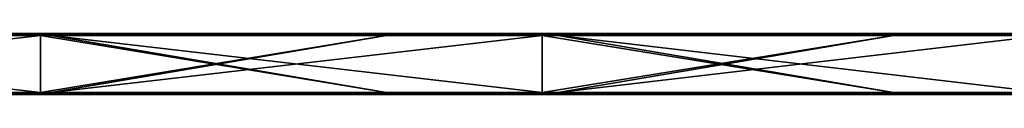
# Model space of a CAD drawing. Header units: millimetres. Extents: x -792 to 792, y -10 to 10.
# Tile 2 of 10: x -695 to -598, y -6 to 0. Entities that reach past the tile are written whole.
import ezdxf

# ---------------------------------------------------------------- set-up
doc = ezdxf.new("R2010")
doc.units = ezdxf.units.MM
doc.header["$LTSCALE"] = 65.185185
for name, color, linetype in [('1', 7, 'CONTINUOUS'), ('10', 7, 'CONTINUOUS'), ('12', 7, 'CONTINUOUS'), ('14', 7, 'CONTINUOUS'), ('2', 7, 'CONTINUOUS'), ('4', 7, 'CONTINUOUS'), ('6', 7, 'CONTINUOUS'), ('8', 7, 'CONTINUOUS')]:
    doc.layers.add(name, color=color, linetype=linetype)

msp = doc.modelspace()

# ---------------------------------------------------------------- linework, layer by layer
at = {"layer": '1', "linetype": 'CONTINUOUS'}
for points in [[(-693.263, 0, 454.8), (-742.781, 0, 454.8), (-693.263, 0, 504.8), (-693.263, 0, 454.8)], [(-742.781, 0, 454.8), (-693.263, 0, 454.8), (-742.781, 0, 404.75), (-742.781, 0, 454.8)], [(-693.263, 0, 504.8), (-742.781, 0, 454.8), (-742.3, 0, 504.8), (-693.263, 0, 504.8)], [(-693.263, 0, 454.8), (-693.263, 0, 404.75), (-742.781, 0, 404.75), (-693.263, 0, 454.8)], [(-709.15, 0, 0.2), (-742.781, 0, 0.2), (-693.263, 0, 4.35), (-709.15, 0, 0.2)], [(-693.263, 0, 4.35), (-742.781, 0, 0.2), (-742.781, 0, 4.35), (-693.263, 0, 4.35)], [(-693.263, 0, 4.35), (-742.781, 0, 4.35), (-693.263, 0, 54.4), (-693.263, 0, 4.35)], [(-693.263, 0, 54.4), (-742.781, 0, 4.35), (-742.781, 0, 54.4), (-693.263, 0, 54.4)], [(-693.263, 0, 54.4), (-742.781, 0, 54.4), (-693.263, 0, 104.45), (-693.263, 0, 54.4)], [(-693.263, 0, 104.45), (-742.781, 0, 54.4), (-742.781, 0, 104.45), (-693.263, 0, 104.45)], [(-693.263, 0, 104.45), (-742.781, 0, 104.45), (-693.263, 0, 154.5), (-693.263, 0, 104.45)], [(-693.263, 0, 154.5), (-742.781, 0, 104.45), (-742.781, 0, 154.5), (-693.263, 0, 154.5)], [(-693.263, 0, 154.5), (-742.781, 0, 154.5), (-693.263, 0, 204.55), (-693.263, 0, 154.5)], [(-693.263, 0, 204.55), (-742.781, 0, 154.5), (-742.781, 0, 204.55), (-693.263, 0, 204.55)], [(-693.263, 0, 204.55), (-742.781, 0, 204.55), (-693.263, 0, 254.6), (-693.263, 0, 204.55)], [(-693.263, 0, 254.6), (-742.781, 0, 204.55), (-742.781, 0, 254.6), (-693.263, 0, 254.6)], [(-693.263, 0, 254.6), (-742.781, 0, 254.6), (-693.263, 0, 304.65), (-693.263, 0, 254.6)], [(-693.263, 0, 304.65), (-742.781, 0, 254.6), (-742.781, 0, 304.65), (-693.263, 0, 304.65)], [(-693.263, 0, 304.65), (-742.781, 0, 304.65), (-693.263, 0, 354.7), (-693.263, 0, 304.65)], [(-693.263, 0, 354.7), (-742.781, 0, 304.65), (-742.781, 0, 354.7), (-693.263, 0, 354.7)], [(-693.263, 0, 354.7), (-742.781, 0, 354.7), (-693.263, 0, 404.75), (-693.263, 0, 354.7)], [(-693.263, 0, 404.75), (-742.781, 0, 354.7), (-742.781, 0, 404.75), (-693.263, 0, 404.75)], [(-693.263, 0, 0.2), (-709.15, 0, 0.2), (-693.263, 0, 4.35), (-693.263, 0, 0.2)], [(-643.744, 0, 454.8), (-693.263, 0, 454.8), (-643.744, 0, 504.8), (-643.744, 0, 454.8)], [(-693.263, 0, 454.8), (-643.744, 0, 454.8), (-693.263, 0, 404.75), (-693.263, 0, 454.8)], [(-643.744, 0, 504.8), (-693.263, 0, 454.8), (-692.25, 0, 504.8), (-643.744, 0, 504.8)], [(-692.25, 0, 504.8), (-693.263, 0, 454.8), (-693.263, 0, 504.8), (-692.25, 0, 504.8)], [(-643.744, 0, 454.8), (-643.744, 0, 404.75), (-693.263, 0, 404.75), (-643.744, 0, 454.8)], [(-659.1, 0, 0.2), (-693.263, 0, 0.2), (-643.744, 0, 4.35), (-659.1, 0, 0.2)], [(-643.744, 0, 4.35), (-693.263, 0, 0.2), (-693.263, 0, 4.35), (-643.744, 0, 4.35)], [(-643.744, 0, 4.35), (-693.263, 0, 4.35), (-643.744, 0, 54.4), (-643.744, 0, 4.35)], [(-643.744, 0, 54.4), (-693.263, 0, 4.35), (-693.263, 0, 54.4), (-643.744, 0, 54.4)], [(-643.744, 0, 54.4), (-693.263, 0, 54.4), (-643.744, 0, 104.45), (-643.744, 0, 54.4)], [(-643.744, 0, 104.45), (-693.263, 0, 54.4), (-693.263, 0, 104.45), (-643.744, 0, 104.45)], [(-643.744, 0, 104.45), (-693.263, 0, 104.45), (-643.744, 0, 154.5), (-643.744, 0, 104.45)], [(-643.744, 0, 154.5), (-693.263, 0, 104.45), (-693.263, 0, 154.5), (-643.744, 0, 154.5)], [(-643.744, 0, 154.5), (-693.263, 0, 154.5), (-643.744, 0, 204.55), (-643.744, 0, 154.5)], [(-643.744, 0, 204.55), (-693.263, 0, 154.5), (-693.263, 0, 204.55), (-643.744, 0, 204.55)], [(-643.744, 0, 204.55), (-693.263, 0, 204.55), (-643.744, 0, 254.6), (-643.744, 0, 204.55)], [(-643.744, 0, 254.6), (-693.263, 0, 204.55), (-693.263, 0, 254.6), (-643.744, 0, 254.6)], [(-643.744, 0, 254.6), (-693.263, 0, 254.6), (-643.744, 0, 304.65), (-643.744, 0, 254.6)], [(-643.744, 0, 304.65), (-693.263, 0, 254.6), (-693.263, 0, 304.65), (-643.744, 0, 304.65)], [(-643.744, 0, 304.65), (-693.263, 0, 304.65), (-643.744, 0, 354.7), (-643.744, 0, 304.65)], [(-643.744, 0, 354.7), (-693.263, 0, 304.65), (-693.263, 0, 354.7), (-643.744, 0, 354.7)], [(-643.744, 0, 354.7), (-693.263, 0, 354.7), (-643.744, 0, 404.75), (-643.744, 0, 354.7)], [(-643.744, 0, 404.75), (-693.263, 0, 354.7), (-693.263, 0, 404.75), (-643.744, 0, 404.75)], [(-643.744, 0, 0.2), (-659.1, 0, 0.2), (-643.744, 0, 4.35), (-643.744, 0, 0.2)], [(-594.225, 0, 454.8), (-643.744, 0, 454.8), (-594.225, 0, 504.8), (-594.225, 0, 454.8)], [(-643.744, 0, 454.8), (-594.225, 0, 454.8), (-643.744, 0, 404.75), (-643.744, 0, 454.8)], [(-594.225, 0, 504.8), (-643.744, 0, 454.8), (-642.2, 0, 504.8), (-594.225, 0, 504.8)], [(-642.2, 0, 504.8), (-643.744, 0, 454.8), (-643.744, 0, 504.8), (-642.2, 0, 504.8)], [(-594.225, 0, 454.8), (-594.225, 0, 404.75), (-643.744, 0, 404.75), (-594.225, 0, 454.8)], [(-609.05, 0, 0.2), (-643.744, 0, 0.2), (-594.225, 0, 4.35), (-609.05, 0, 0.2)], [(-594.225, 0, 4.35), (-643.744, 0, 0.2), (-643.744, 0, 4.35), (-594.225, 0, 4.35)], [(-594.225, 0, 4.35), (-643.744, 0, 4.35), (-594.225, 0, 54.4), (-594.225, 0, 4.35)], [(-594.225, 0, 54.4), (-643.744, 0, 4.35), (-643.744, 0, 54.4), (-594.225, 0, 54.4)], [(-594.225, 0, 54.4), (-643.744, 0, 54.4), (-594.225, 0, 104.45), (-594.225, 0, 54.4)], [(-594.225, 0, 104.45), (-643.744, 0, 54.4), (-643.744, 0, 104.45), (-594.225, 0, 104.45)], [(-594.225, 0, 104.45), (-643.744, 0, 104.45), (-594.225, 0, 154.5), (-594.225, 0, 104.45)], [(-594.225, 0, 154.5), (-643.744, 0, 104.45), (-643.744, 0, 154.5), (-594.225, 0, 154.5)], [(-594.225, 0, 154.5), (-643.744, 0, 154.5), (-594.225, 0, 204.55), (-594.225, 0, 154.5)], [(-594.225, 0, 204.55), (-643.744, 0, 154.5), (-643.744, 0, 204.55), (-594.225, 0, 204.55)], [(-594.225, 0, 204.55), (-643.744, 0, 204.55), (-594.225, 0, 254.6), (-594.225, 0, 204.55)], [(-594.225, 0, 254.6), (-643.744, 0, 204.55), (-643.744, 0, 254.6), (-594.225, 0, 254.6)], [(-594.225, 0, 254.6), (-643.744, 0, 254.6), (-594.225, 0, 304.65), (-594.225, 0, 254.6)], [(-594.225, 0, 304.65), (-643.744, 0, 254.6), (-643.744, 0, 304.65), (-594.225, 0, 304.65)], [(-594.225, 0, 304.65), (-643.744, 0, 304.65), (-594.225, 0, 354.7), (-594.225, 0, 304.65)], [(-594.225, 0, 354.7), (-643.744, 0, 304.65), (-643.744, 0, 354.7), (-594.225, 0, 354.7)], [(-594.225, 0, 354.7), (-643.744, 0, 354.7), (-594.225, 0, 404.75), (-594.225, 0, 354.7)], [(-594.225, 0, 404.75), (-643.744, 0, 354.7), (-643.744, 0, 404.75), (-594.225, 0, 404.75)], [(-594.225, 0, 0.2), (-609.05, 0, 0.2), (-594.225, 0, 4.35), (-594.225, 0, 0.2)]]:
    msp.add_3dface(points, dxfattribs=at)
at = {"layer": '10', "linetype": 'CONTINUOUS'}
for points in [[(-692.25, 0, 504.8), (-693.263, 0, 504.8), (-742.3, -0.027, 504.9), (-692.25, 0, 504.8)], [(-692.25, 0, 504.8), (-742.3, -0.027, 504.9), (-692.25, -0.027, 504.9), (-692.25, 0, 504.8)], [(-693.263, 0, 504.8), (-742.3, 0, 504.8), (-742.3, -0.027, 504.9), (-693.263, 0, 504.8)], [(-642.2, 0, 504.8), (-643.744, 0, 504.8), (-692.25, -0.027, 504.9), (-642.2, 0, 504.8)], [(-642.2, 0, 504.8), (-692.25, -0.027, 504.9), (-642.2, -0.027, 504.9), (-642.2, 0, 504.8)], [(-643.744, 0, 504.8), (-692.25, 0, 504.8), (-692.25, -0.027, 504.9), (-643.744, 0, 504.8)], [(-592.15, 0, 504.8), (-594.225, 0, 504.8), (-642.2, -0.027, 504.9), (-592.15, 0, 504.8)], [(-592.15, 0, 504.8), (-642.2, -0.027, 504.9), (-592.15, -0.027, 504.9), (-592.15, 0, 504.8)], [(-594.225, 0, 504.8), (-642.2, 0, 504.8), (-642.2, -0.027, 504.9), (-594.225, 0, 504.8)], [(-742.3, -0.027, 504.9), (-742.3, -0.1, 504.973), (-692.25, -0.027, 504.9), (-742.3, -0.027, 504.9)], [(-692.25, -0.027, 504.9), (-742.3, -0.1, 504.973), (-692.25, -0.1, 504.973), (-692.25, -0.027, 504.9)], [(-742.3, -0.2, 505), (-693.263, -0.2, 505), (-692.25, -0.1, 504.973), (-742.3, -0.2, 505)], [(-742.3, -0.1, 504.973), (-742.3, -0.2, 505), (-692.25, -0.1, 504.973), (-742.3, -0.1, 504.973)], [(-693.263, -0.2, 505), (-692.25, -0.2, 505), (-692.25, -0.1, 504.973), (-693.263, -0.2, 505)], [(-692.25, -0.027, 504.9), (-692.25, -0.1, 504.973), (-642.2, -0.027, 504.9), (-692.25, -0.027, 504.9)], [(-642.2, -0.027, 504.9), (-692.25, -0.1, 504.973), (-642.2, -0.1, 504.973), (-642.2, -0.027, 504.9)], [(-692.25, -0.2, 505), (-643.744, -0.2, 505), (-642.2, -0.1, 504.973), (-692.25, -0.2, 505)], [(-692.25, -0.1, 504.973), (-692.25, -0.2, 505), (-642.2, -0.1, 504.973), (-692.25, -0.1, 504.973)], [(-643.744, -0.2, 505), (-642.2, -0.2, 505), (-642.2, -0.1, 504.973), (-643.744, -0.2, 505)], [(-642.2, -0.027, 504.9), (-642.2, -0.1, 504.973), (-592.15, -0.027, 504.9), (-642.2, -0.027, 504.9)], [(-592.15, -0.027, 504.9), (-642.2, -0.1, 504.973), (-592.15, -0.1, 504.973), (-592.15, -0.027, 504.9)], [(-642.2, -0.2, 505), (-594.225, -0.2, 505), (-592.15, -0.1, 504.973), (-642.2, -0.2, 505)], [(-642.2, -0.1, 504.973), (-642.2, -0.2, 505), (-592.15, -0.1, 504.973), (-642.2, -0.1, 504.973)]]:
    msp.add_3dface(points, dxfattribs=at)
at = {"layer": '12', "linetype": 'CONTINUOUS'}
for points in [[(-709.15, 0, 0.2), (-693.263, 0, 0.2), (-659.1, -0.027, 0.1), (-709.15, 0, 0.2)], [(-709.15, 0, 0.2), (-659.1, -0.027, 0.1), (-709.15, -0.027, 0.1), (-709.15, 0, 0.2)], [(-693.263, 0, 0.2), (-659.1, 0, 0.2), (-659.1, -0.027, 0.1), (-693.263, 0, 0.2)], [(-659.1, 0, 0.2), (-643.744, 0, 0.2), (-609.05, -0.027, 0.1), (-659.1, 0, 0.2)], [(-659.1, 0, 0.2), (-609.05, -0.027, 0.1), (-659.1, -0.027, 0.1), (-659.1, 0, 0.2)], [(-643.744, 0, 0.2), (-609.05, 0, 0.2), (-609.05, -0.027, 0.1), (-643.744, 0, 0.2)], [(-609.05, 0, 0.2), (-594.225, 0, 0.2), (-559, -0.027, 0.1), (-609.05, 0, 0.2)], [(-609.05, 0, 0.2), (-559, -0.027, 0.1), (-609.05, -0.027, 0.1), (-609.05, 0, 0.2)], [(-659.1, -0.027, 0.1), (-659.1, -0.1, 0.027), (-709.15, -0.027, 0.1), (-659.1, -0.027, 0.1)], [(-709.15, -0.027, 0.1), (-659.1, -0.1, 0.027), (-709.15, -0.1, 0.027), (-709.15, -0.027, 0.1)], [(-659.1, -0.2), (-693.263, -0.2), (-709.15, -0.1, 0.027), (-659.1, -0.2)], [(-659.1, -0.1, 0.027), (-659.1, -0.2), (-709.15, -0.1, 0.027), (-659.1, -0.1, 0.027)], [(-693.263, -0.2), (-709.15, -0.2), (-709.15, -0.1, 0.027), (-693.263, -0.2)], [(-609.05, -0.027, 0.1), (-609.05, -0.1, 0.027), (-659.1, -0.027, 0.1), (-609.05, -0.027, 0.1)], [(-659.1, -0.027, 0.1), (-609.05, -0.1, 0.027), (-659.1, -0.1, 0.027), (-659.1, -0.027, 0.1)], [(-609.05, -0.2), (-643.744, -0.2), (-659.1, -0.1, 0.027), (-609.05, -0.2)], [(-609.05, -0.1, 0.027), (-609.05, -0.2), (-659.1, -0.1, 0.027), (-609.05, -0.1, 0.027)], [(-643.744, -0.2), (-659.1, -0.2), (-659.1, -0.1, 0.027), (-643.744, -0.2)], [(-559, -0.027, 0.1), (-559, -0.1, 0.027), (-609.05, -0.027, 0.1), (-559, -0.027, 0.1)], [(-609.05, -0.027, 0.1), (-559, -0.1, 0.027), (-609.05, -0.1, 0.027), (-609.05, -0.027, 0.1)], [(-559, -0.2), (-594.225, -0.2), (-609.05, -0.1, 0.027), (-559, -0.2)], [(-559, -0.1, 0.027), (-559, -0.2), (-609.05, -0.1, 0.027), (-559, -0.1, 0.027)], [(-594.225, -0.2), (-609.05, -0.2), (-609.05, -0.1, 0.027), (-594.225, -0.2)]]:
    msp.add_3dface(points, dxfattribs=at)
at = {"layer": '14', "linetype": 'CONTINUOUS'}
for points in [[(-742.3, -5.8), (-693.263, -5.8), (-692.25, -5.9, 0.027), (-742.3, -5.8)], [(-742.3, -5.9, 0.027), (-742.3, -5.8), (-692.25, -5.9, 0.027), (-742.3, -5.9, 0.027)], [(-693.263, -5.8), (-692.25, -5.8), (-692.25, -5.9, 0.027), (-693.263, -5.8)], [(-692.25, -5.8), (-643.744, -5.8), (-642.2, -5.9, 0.027), (-692.25, -5.8)], [(-692.25, -5.9, 0.027), (-692.25, -5.8), (-642.2, -5.9, 0.027), (-692.25, -5.9, 0.027)], [(-643.744, -5.8), (-642.2, -5.8), (-642.2, -5.9, 0.027), (-643.744, -5.8)], [(-642.2, -5.8), (-594.225, -5.8), (-592.15, -5.9, 0.027), (-642.2, -5.8)], [(-642.2, -5.9, 0.027), (-642.2, -5.8), (-592.15, -5.9, 0.027), (-642.2, -5.9, 0.027)], [(-742.3, -5.973, 0.1), (-742.3, -5.9, 0.027), (-692.25, -5.973, 0.1), (-742.3, -5.973, 0.1)], [(-692.25, -5.973, 0.1), (-742.3, -5.9, 0.027), (-692.25, -5.9, 0.027), (-692.25, -5.973, 0.1)], [(-692.25, -6, 0.2), (-693.263, -6, 0.2), (-742.3, -5.973, 0.1), (-692.25, -6, 0.2)], [(-692.25, -6, 0.2), (-742.3, -5.973, 0.1), (-692.25, -5.973, 0.1), (-692.25, -6, 0.2)], [(-693.263, -6, 0.2), (-742.3, -6, 0.2), (-742.3, -5.973, 0.1), (-693.263, -6, 0.2)], [(-692.25, -5.973, 0.1), (-692.25, -5.9, 0.027), (-642.2, -5.973, 0.1), (-692.25, -5.973, 0.1)], [(-642.2, -5.973, 0.1), (-692.25, -5.9, 0.027), (-642.2, -5.9, 0.027), (-642.2, -5.973, 0.1)], [(-642.2, -6, 0.2), (-643.744, -6, 0.2), (-692.25, -5.973, 0.1), (-642.2, -6, 0.2)], [(-642.2, -6, 0.2), (-692.25, -5.973, 0.1), (-642.2, -5.973, 0.1), (-642.2, -6, 0.2)], [(-643.744, -6, 0.2), (-692.25, -6, 0.2), (-692.25, -5.973, 0.1), (-643.744, -6, 0.2)], [(-642.2, -5.973, 0.1), (-642.2, -5.9, 0.027), (-592.15, -5.973, 0.1), (-642.2, -5.973, 0.1)], [(-592.15, -5.973, 0.1), (-642.2, -5.9, 0.027), (-592.15, -5.9, 0.027), (-592.15, -5.973, 0.1)], [(-592.15, -6, 0.2), (-594.225, -6, 0.2), (-642.2, -5.973, 0.1), (-592.15, -6, 0.2)], [(-592.15, -6, 0.2), (-642.2, -5.973, 0.1), (-592.15, -5.973, 0.1), (-592.15, -6, 0.2)], [(-594.225, -6, 0.2), (-642.2, -6, 0.2), (-642.2, -5.973, 0.1), (-594.225, -6, 0.2)]]:
    msp.add_3dface(points, dxfattribs=at)
at = {"layer": '2', "linetype": 'CONTINUOUS'}
for points in [[(-709.15, -6, 504.8), (-742.781, -6, 504.8), (-693.263, -6, 454.8), (-709.15, -6, 504.8)], [(-693.263, -6, 454.8), (-742.781, -6, 504.8), (-742.781, -6, 454.8), (-693.263, -6, 454.8)], [(-693.263, -6, 454.8), (-742.781, -6, 454.8), (-693.263, -6, 404.75), (-693.263, -6, 454.8)], [(-693.263, -6, 404.75), (-742.781, -6, 454.8), (-742.781, -6, 404.75), (-693.263, -6, 404.75)], [(-693.263, -6, 404.75), (-742.781, -6, 404.75), (-693.263, -6, 354.7), (-693.263, -6, 404.75)], [(-693.263, -6, 354.7), (-742.781, -6, 404.75), (-742.781, -6, 354.7), (-693.263, -6, 354.7)], [(-693.263, -6, 354.7), (-742.781, -6, 354.7), (-693.263, -6, 304.65), (-693.263, -6, 354.7)], [(-693.263, -6, 304.65), (-742.781, -6, 354.7), (-742.781, -6, 304.65), (-693.263, -6, 304.65)], [(-693.263, -6, 304.65), (-742.781, -6, 304.65), (-693.263, -6, 254.6), (-693.263, -6, 304.65)], [(-693.263, -6, 254.6), (-742.781, -6, 304.65), (-742.781, -6, 254.6), (-693.263, -6, 254.6)], [(-693.263, -6, 254.6), (-742.781, -6, 254.6), (-693.263, -6, 204.55), (-693.263, -6, 254.6)], [(-693.263, -6, 204.55), (-742.781, -6, 254.6), (-742.781, -6, 204.55), (-693.263, -6, 204.55)], [(-693.263, -6, 204.55), (-742.781, -6, 204.55), (-693.263, -6, 154.5), (-693.263, -6, 204.55)], [(-693.263, -6, 154.5), (-742.781, -6, 204.55), (-742.781, -6, 154.5), (-693.263, -6, 154.5)], [(-693.263, -6, 154.5), (-742.781, -6, 154.5), (-693.263, -6, 104.45), (-693.263, -6, 154.5)], [(-693.263, -6, 104.45), (-742.781, -6, 154.5), (-742.781, -6, 104.45), (-693.263, -6, 104.45)], [(-693.263, -6, 104.45), (-742.781, -6, 104.45), (-693.263, -6, 54.4), (-693.263, -6, 104.45)], [(-693.263, -6, 54.4), (-742.781, -6, 104.45), (-742.781, -6, 54.4), (-693.263, -6, 54.4)], [(-693.263, -6, 54.4), (-742.781, -6, 54.4), (-693.263, -6, 4.35), (-693.263, -6, 54.4)], [(-693.263, -6, 4.35), (-742.781, -6, 54.4), (-742.781, -6, 4.35), (-693.263, -6, 4.35)], [(-693.263, -6, 4.35), (-742.781, -6, 4.35), (-693.263, -6, 0.2), (-693.263, -6, 4.35)], [(-693.263, -6, 0.2), (-742.781, -6, 4.35), (-742.3, -6, 0.2), (-693.263, -6, 0.2)], [(-693.263, -6, 504.8), (-709.15, -6, 504.8), (-693.263, -6, 454.8), (-693.263, -6, 504.8)], [(-659.1, -6, 504.8), (-693.263, -6, 504.8), (-643.744, -6, 454.8), (-659.1, -6, 504.8)], [(-643.744, -6, 454.8), (-693.263, -6, 504.8), (-693.263, -6, 454.8), (-643.744, -6, 454.8)], [(-643.744, -6, 454.8), (-693.263, -6, 454.8), (-643.744, -6, 404.75), (-643.744, -6, 454.8)], [(-643.744, -6, 404.75), (-693.263, -6, 454.8), (-693.263, -6, 404.75), (-643.744, -6, 404.75)], [(-643.744, -6, 404.75), (-693.263, -6, 404.75), (-643.744, -6, 354.7), (-643.744, -6, 404.75)], [(-643.744, -6, 354.7), (-693.263, -6, 404.75), (-693.263, -6, 354.7), (-643.744, -6, 354.7)], [(-643.744, -6, 354.7), (-693.263, -6, 354.7), (-643.744, -6, 304.65), (-643.744, -6, 354.7)], [(-643.744, -6, 304.65), (-693.263, -6, 354.7), (-693.263, -6, 304.65), (-643.744, -6, 304.65)], [(-643.744, -6, 304.65), (-693.263, -6, 304.65), (-643.744, -6, 254.6), (-643.744, -6, 304.65)], [(-643.744, -6, 254.6), (-693.263, -6, 304.65), (-693.263, -6, 254.6), (-643.744, -6, 254.6)], [(-643.744, -6, 254.6), (-693.263, -6, 254.6), (-643.744, -6, 204.55), (-643.744, -6, 254.6)], [(-643.744, -6, 204.55), (-693.263, -6, 254.6), (-693.263, -6, 204.55), (-643.744, -6, 204.55)], [(-643.744, -6, 204.55), (-693.263, -6, 204.55), (-643.744, -6, 154.5), (-643.744, -6, 204.55)], [(-643.744, -6, 154.5), (-693.263, -6, 204.55), (-693.263, -6, 154.5), (-643.744, -6, 154.5)], [(-643.744, -6, 154.5), (-693.263, -6, 154.5), (-643.744, -6, 104.45), (-643.744, -6, 154.5)], [(-643.744, -6, 104.45), (-693.263, -6, 154.5), (-693.263, -6, 104.45), (-643.744, -6, 104.45)], [(-643.744, -6, 104.45), (-693.263, -6, 104.45), (-643.744, -6, 54.4), (-643.744, -6, 104.45)], [(-643.744, -6, 54.4), (-693.263, -6, 104.45), (-693.263, -6, 54.4), (-643.744, -6, 54.4)], [(-643.744, -6, 54.4), (-693.263, -6, 54.4), (-643.744, -6, 4.35), (-643.744, -6, 54.4)], [(-643.744, -6, 4.35), (-693.263, -6, 54.4), (-693.263, -6, 4.35), (-643.744, -6, 4.35)], [(-643.744, -6, 4.35), (-693.263, -6, 4.35), (-643.744, -6, 0.2), (-643.744, -6, 4.35)], [(-643.744, -6, 0.2), (-693.263, -6, 4.35), (-692.25, -6, 0.2), (-643.744, -6, 0.2)], [(-692.25, -6, 0.2), (-693.263, -6, 4.35), (-693.263, -6, 0.2), (-692.25, -6, 0.2)], [(-643.744, -6, 504.8), (-659.1, -6, 504.8), (-643.744, -6, 454.8), (-643.744, -6, 504.8)], [(-609.05, -6, 504.8), (-643.744, -6, 504.8), (-594.225, -6, 454.8), (-609.05, -6, 504.8)], [(-594.225, -6, 454.8), (-643.744, -6, 504.8), (-643.744, -6, 454.8), (-594.225, -6, 454.8)], [(-594.225, -6, 454.8), (-643.744, -6, 454.8), (-594.225, -6, 404.75), (-594.225, -6, 454.8)], [(-594.225, -6, 404.75), (-643.744, -6, 454.8), (-643.744, -6, 404.75), (-594.225, -6, 404.75)], [(-594.225, -6, 404.75), (-643.744, -6, 404.75), (-594.225, -6, 354.7), (-594.225, -6, 404.75)], [(-594.225, -6, 354.7), (-643.744, -6, 404.75), (-643.744, -6, 354.7), (-594.225, -6, 354.7)], [(-594.225, -6, 354.7), (-643.744, -6, 354.7), (-594.225, -6, 304.65), (-594.225, -6, 354.7)], [(-594.225, -6, 304.65), (-643.744, -6, 354.7), (-643.744, -6, 304.65), (-594.225, -6, 304.65)], [(-594.225, -6, 304.65), (-643.744, -6, 304.65), (-594.225, -6, 254.6), (-594.225, -6, 304.65)], [(-594.225, -6, 254.6), (-643.744, -6, 304.65), (-643.744, -6, 254.6), (-594.225, -6, 254.6)], [(-594.225, -6, 254.6), (-643.744, -6, 254.6), (-594.225, -6, 204.55), (-594.225, -6, 254.6)], [(-594.225, -6, 204.55), (-643.744, -6, 254.6), (-643.744, -6, 204.55), (-594.225, -6, 204.55)], [(-594.225, -6, 204.55), (-643.744, -6, 204.55), (-594.225, -6, 154.5), (-594.225, -6, 204.55)], [(-594.225, -6, 154.5), (-643.744, -6, 204.55), (-643.744, -6, 154.5), (-594.225, -6, 154.5)], [(-594.225, -6, 154.5), (-643.744, -6, 154.5), (-594.225, -6, 104.45), (-594.225, -6, 154.5)], [(-594.225, -6, 104.45), (-643.744, -6, 154.5), (-643.744, -6, 104.45), (-594.225, -6, 104.45)], [(-594.225, -6, 104.45), (-643.744, -6, 104.45), (-594.225, -6, 54.4), (-594.225, -6, 104.45)], [(-594.225, -6, 54.4), (-643.744, -6, 104.45), (-643.744, -6, 54.4), (-594.225, -6, 54.4)], [(-594.225, -6, 54.4), (-643.744, -6, 54.4), (-594.225, -6, 4.35), (-594.225, -6, 54.4)], [(-594.225, -6, 4.35), (-643.744, -6, 54.4), (-643.744, -6, 4.35), (-594.225, -6, 4.35)], [(-594.225, -6, 4.35), (-643.744, -6, 4.35), (-594.225, -6, 0.2), (-594.225, -6, 4.35)], [(-594.225, -6, 0.2), (-643.744, -6, 4.35), (-642.2, -6, 0.2), (-594.225, -6, 0.2)], [(-642.2, -6, 0.2), (-643.744, -6, 4.35), (-643.744, -6, 0.2), (-642.2, -6, 0.2)], [(-594.225, -6, 504.8), (-609.05, -6, 504.8), (-594.225, -6, 454.8), (-594.225, -6, 504.8)]]:
    msp.add_3dface(points, dxfattribs=at)
at = {"layer": '4', "linetype": 'CONTINUOUS'}
for points in [[(-693.263, -0.2, 505), (-742.3, -0.2, 505), (-693.263, -5.8, 505), (-693.263, -0.2, 505)], [(-693.263, -5.8, 505), (-742.3, -0.2, 505), (-709.15, -5.8, 505), (-693.263, -5.8, 505)], [(-692.25, -0.2, 505), (-693.263, -0.2, 505), (-659.1, -5.8, 505), (-692.25, -0.2, 505)], [(-659.1, -5.8, 505), (-693.263, -0.2, 505), (-693.263, -5.8, 505), (-659.1, -5.8, 505)], [(-643.744, -0.2, 505), (-692.25, -0.2, 505), (-643.744, -5.8, 505), (-643.744, -0.2, 505)], [(-643.744, -5.8, 505), (-692.25, -0.2, 505), (-659.1, -5.8, 505), (-643.744, -5.8, 505)], [(-642.2, -0.2, 505), (-643.744, -0.2, 505), (-609.05, -5.8, 505), (-642.2, -0.2, 505)], [(-609.05, -5.8, 505), (-643.744, -0.2, 505), (-643.744, -5.8, 505), (-609.05, -5.8, 505)], [(-594.225, -0.2, 505), (-642.2, -0.2, 505), (-594.225, -5.8, 505), (-594.225, -0.2, 505)], [(-594.225, -5.8, 505), (-642.2, -0.2, 505), (-609.05, -5.8, 505), (-594.225, -5.8, 505)]]:
    msp.add_3dface(points, dxfattribs=at)
at = {"layer": '6', "linetype": 'CONTINUOUS'}
for points in [[(-709.15, -0.2), (-693.263, -0.2), (-742.3, -5.8), (-709.15, -0.2)], [(-742.3, -5.8), (-693.263, -0.2), (-693.263, -5.8), (-742.3, -5.8)], [(-693.263, -0.2), (-659.1, -0.2), (-693.263, -5.8), (-693.263, -0.2)], [(-693.263, -5.8), (-659.1, -0.2), (-692.25, -5.8), (-693.263, -5.8)], [(-659.1, -0.2), (-643.744, -0.2), (-692.25, -5.8), (-659.1, -0.2)], [(-692.25, -5.8), (-643.744, -0.2), (-643.744, -5.8), (-692.25, -5.8)], [(-643.744, -0.2), (-609.05, -0.2), (-643.744, -5.8), (-643.744, -0.2)], [(-643.744, -5.8), (-609.05, -0.2), (-642.2, -5.8), (-643.744, -5.8)], [(-609.05, -0.2), (-594.225, -0.2), (-642.2, -5.8), (-609.05, -0.2)], [(-642.2, -5.8), (-594.225, -0.2), (-594.225, -5.8), (-642.2, -5.8)]]:
    msp.add_3dface(points, dxfattribs=at)
at = {"layer": '8', "linetype": 'CONTINUOUS'}
for points in [[(-659.1, -5.8, 505), (-693.263, -5.8, 505), (-709.15, -5.9, 504.973), (-659.1, -5.8, 505)], [(-659.1, -5.9, 504.973), (-659.1, -5.8, 505), (-709.15, -5.9, 504.973), (-659.1, -5.9, 504.973)], [(-693.263, -5.8, 505), (-709.15, -5.8, 505), (-709.15, -5.9, 504.973), (-693.263, -5.8, 505)], [(-609.05, -5.8, 505), (-643.744, -5.8, 505), (-659.1, -5.9, 504.973), (-609.05, -5.8, 505)], [(-609.05, -5.9, 504.973), (-609.05, -5.8, 505), (-659.1, -5.9, 504.973), (-609.05, -5.9, 504.973)], [(-643.744, -5.8, 505), (-659.1, -5.8, 505), (-659.1, -5.9, 504.973), (-643.744, -5.8, 505)], [(-559, -5.8, 505), (-594.225, -5.8, 505), (-609.05, -5.9, 504.973), (-559, -5.8, 505)], [(-559, -5.9, 504.973), (-559, -5.8, 505), (-609.05, -5.9, 504.973), (-559, -5.9, 504.973)], [(-594.225, -5.8, 505), (-609.05, -5.8, 505), (-609.05, -5.9, 504.973), (-594.225, -5.8, 505)], [(-659.1, -5.973, 504.9), (-659.1, -5.9, 504.973), (-709.15, -5.973, 504.9), (-659.1, -5.973, 504.9)], [(-709.15, -5.973, 504.9), (-659.1, -5.9, 504.973), (-709.15, -5.9, 504.973), (-709.15, -5.973, 504.9)], [(-709.15, -6, 504.8), (-693.263, -6, 504.8), (-659.1, -5.973, 504.9), (-709.15, -6, 504.8)], [(-709.15, -6, 504.8), (-659.1, -5.973, 504.9), (-709.15, -5.973, 504.9), (-709.15, -6, 504.8)], [(-693.263, -6, 504.8), (-659.1, -6, 504.8), (-659.1, -5.973, 504.9), (-693.263, -6, 504.8)], [(-609.05, -5.973, 504.9), (-609.05, -5.9, 504.973), (-659.1, -5.973, 504.9), (-609.05, -5.973, 504.9)], [(-659.1, -5.973, 504.9), (-609.05, -5.9, 504.973), (-659.1, -5.9, 504.973), (-659.1, -5.973, 504.9)], [(-659.1, -6, 504.8), (-643.744, -6, 504.8), (-609.05, -5.973, 504.9), (-659.1, -6, 504.8)], [(-659.1, -6, 504.8), (-609.05, -5.973, 504.9), (-659.1, -5.973, 504.9), (-659.1, -6, 504.8)], [(-643.744, -6, 504.8), (-609.05, -6, 504.8), (-609.05, -5.973, 504.9), (-643.744, -6, 504.8)], [(-559, -5.973, 504.9), (-559, -5.9, 504.973), (-609.05, -5.973, 504.9), (-559, -5.973, 504.9)], [(-609.05, -5.973, 504.9), (-559, -5.9, 504.973), (-609.05, -5.9, 504.973), (-609.05, -5.973, 504.9)], [(-609.05, -6, 504.8), (-594.225, -6, 504.8), (-559, -5.973, 504.9), (-609.05, -6, 504.8)], [(-609.05, -6, 504.8), (-559, -5.973, 504.9), (-609.05, -5.973, 504.9), (-609.05, -6, 504.8)]]:
    msp.add_3dface(points, dxfattribs=at)

doc.saveas('drawing.dxf')
